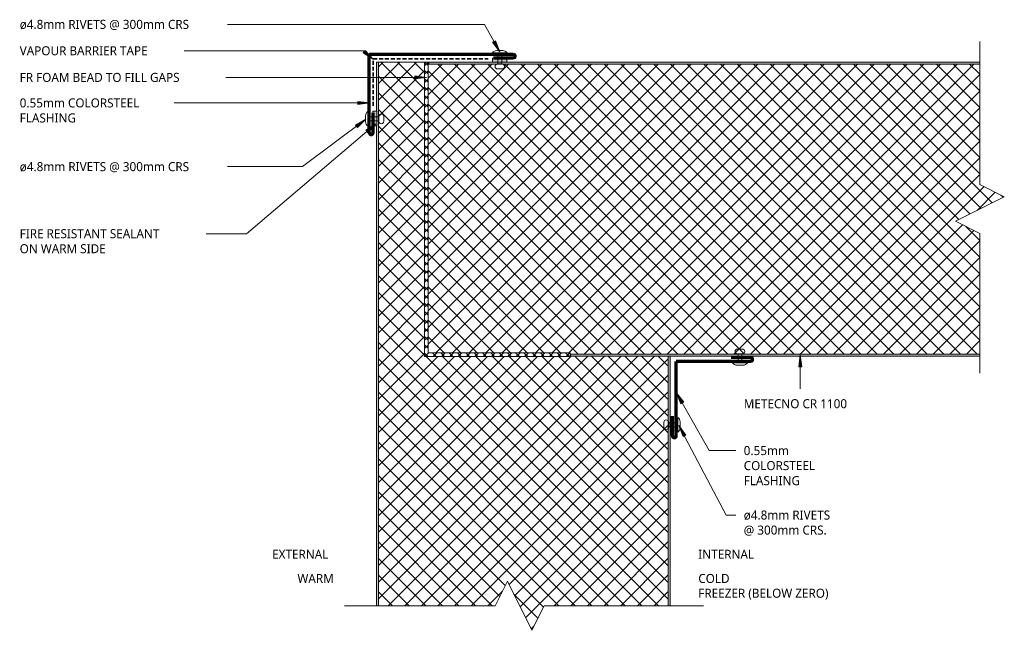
# Model space of a CAD drawing. Header units: millimetres. Extents: x 15 to 518, y -109 to 203.
import ezdxf

# ---------------------------------------------------------------- set-up
doc = ezdxf.new("R2010")
doc.units = ezdxf.units.MM
doc.linetypes.add('Dash', pattern=[6.35, 3.175, -3.175])
doc.linetypes.add('Dash Short', pattern=[3, 2, -1])
for name, color, linetype, lineweight in [('A-DETL', 90, 'Continuous', 13), ('A-DETL-GENF', 92, 'Continuous', 13), ('A-DETL-GENF-HDLN', 1, 'Dash', 13), ('G-ANNO-TEXT', 231, 'Continuous', 9)]:
    doc.layers.add(name, color=color, linetype=linetype, lineweight=lineweight)
doc.styles.add('Yu Gothic', font='Yu Gothic.ttf', dxfattribs={"height": 4.6})
doc.styles.add('Yu Gothic_B', font='Yu Gothic.ttf', dxfattribs={"height": 4.6})
pattern_1 = [(315, (108.632, 347.25), (4.24264, 4.24264), []), (45, (108.632, 347.25), (-4.24264, 4.24264), [])]

# ---------------------------------------------------------------- blocks, each defined once
blk = doc.blocks.new('Fridge Freezer Panel_Vertical Section - 150mm-6073481-13 VERTICAL CORNER COOLROOM 4')
at = {"layer": 'A-DETL-GENF'}
h = blk.add_hatch(dxfattribs=at)
h.set_pattern_fill('FP_1', color=256, style=0, pattern_type=2)
h.set_pattern_definition(pattern_1)
h.paths.add_polyline_path([(0.96, 70.69), (0.96, 70.21), (12.5, 64.44), (12.5, 1), (139.97, 1), (139.97, 51.04), (139.65, 51.04), (139.65, 125.46), (139.97, 125.46), (139.97, 149), (12.5, 149), (12.5, 89.44), (25, 83.19), (0.96, 71.17)])
h = blk.add_hatch(color=256, dxfattribs=at)
h.paths.add_polyline_path([(12.5, 0.91), (12.5, 0), (139.97, 0), (139.97, 1), (12.5, 1)])
h.paths.add_polyline_path([(12.5, 149.91), (12.5, 149), (138.97, 149.01), (138.97, 150), (12.5, 150)])
blk.add_hatch(color=256, dxfattribs=at).paths.add_polyline_path([(138.97, 149.8), (138.97, 149), (289.97, 149), (289.97, 150), (264.85, 150), (264.85, 149.8), (257.5, 149.8), (257.5, 150), (138.97, 150)])
h = blk.add_hatch(dxfattribs=at)
h.set_pattern_fill('FP_1', color=256, style=0, pattern_type=2)
h.set_pattern_definition(pattern_1)
h.paths.add_polyline_path([(139.97, 125.46), (289.97, 125.46), (289.97, 149), (139.97, 149)])
at = {"layer": 'A-DETL-GENF-HDLN', "linetype": 'Continuous'}
h = blk.add_hatch(dxfattribs=at)
h.set_pattern_fill('FP_1', color=256, style=0, pattern_type=2)
h.set_pattern_definition(pattern_1)
h.paths.add_polyline_path([(0, 70.69), (0.96, 70.21), (0.96, 71.17)])
at = {"layer": 'A-DETL-GENF'}
for p, q in [((138.97, 150), (12.5, 150)), ((138.97, 149), (12.5, 149)), ((257.5, 150), (138.97, 150)), ((138.97, 149), (289.97, 149)), ((289.97, 150), (264.85, 150)), ((289.97, 149), (289.97, 150)), ((289.97, 125.46), (289.97, 149)), ((139.97, 51.04), (139.97, 50.97)), ((12.5, 1), (139.97, 1)), ((12.5, 0), (139.97, 0))]:
    blk.add_line(p, q, dxfattribs=at)
blk = doc.blocks.new('Fridge Freezer Panel_Vertical Section - 150mm-6074120-13 VERTICAL CORNER COOLROOM 4')
at = {"layer": 'A-DETL-GENF'}
h = blk.add_hatch(dxfattribs=at)
h.set_pattern_fill('FP_2', color=256, style=0, pattern_type=2)
h.set_pattern_definition([(225, (538.277, 181.335), (4.24264, -4.24264), []), (315, (538.277, 181.335), (4.24264, 4.24264), [])])
h.paths.add_polyline_path([(242.07, 149), (32.96, 149), (32.96, 87.47), (45.46, 81.22), (20.46, 68.72), (32.96, 62.47), (32.96, 1), (314.74, 1), (314.74, 148.39), (242.07, 148.39)])
h = blk.add_hatch(color=256, dxfattribs=at)
h.paths.add_polyline_path([(32.96, 150), (32.96, 149), (242, 149), (242, 150)])
h.paths.add_polyline_path([(32.96, 1), (32.96, 0), (314, 0), (314, 1), (274.48, 1)])
blk.add_hatch(color=256, dxfattribs=at).paths.add_polyline_path([(314, 1), (314, 0), (314.74, 0), (314.74, 1)])
for p, q in [((242, 150), (32.96, 150)), ((242.07, 149), (32.96, 149)), ((242, 149), (242, 150)), ((32.96, 1), (314, 1)), ((32.96, 0), (274.48, 0)), ((281.83, 0), (314, 0)), ((314.74, 1), (314, 1)), ((314, 0), (314.74, 0))]:
    blk.add_line(p, q, dxfattribs=at)
blk = doc.blocks.new('Break Line _M_ - Break Line _M_-6010775-13 VERTICAL CORNER COOLROOM 4')
at = {"layer": 'A-DETL-GENF'}
for p, q in [((-12.5, 0), (-6.25, 12.5)), ((-6.25, 12.5), (6.25, -12.5)), ((-93.96, 0), (-12.5, 0)), ((6.25, -12.5), (12.5, 0)), ((12.5, 0), (89.48, 0))]:
    blk.add_line(p, q, dxfattribs=at)
blk = doc.blocks.new('Break Line _M_ - Break Line _M_-6010870-13 VERTICAL CORNER COOLROOM 4')
at = {"layer": 'A-DETL-GENF'}
for p, q in [((-12.5, 0), (-6.25, 12.5)), ((-6.25, 12.5), (6.25, -12.5)), ((-85.41, 0), (-12.5, 0)), ((6.25, -12.5), (12.5, 0)), ((12.5, 0), (83.76, 0))]:
    blk.add_line(p, q, dxfattribs=at)
blk = doc.blocks.new('Pop Rivets - Rivet-5892572-13 VERTICAL CORNER COOLROOM 4')
at = {"layer": 'A-DETL-GENF'}
for p, q in [((3.77, 0), (-3.77, 0)), ((-1.5, 1.16), (1.5, 1.16)), ((-1, -5.62), (-1, 0)), ((1, -5.62), (1, 0)), ((1.17, -5.62), (-1.24, -5.62)), ((-1.24, -8.12), (1.17, -8.12))]:
    blk.add_line(p, q, dxfattribs=at)
for centre, radius, start, end in [((-1.5, -1.65), 2.8, 90, 144), ((1.5, -1.65), 2.8, 36, 90), ((-1.24, -6.87), 1.25, 90, 270), ((1.17, -6.87), 1.25, 270, 90)]:
    blk.add_arc(centre, radius, start, end, dxfattribs=at)
blk = doc.blocks.new('Pop Rivets - Rivet-5919326-13 VERTICAL CORNER COOLROOM 4')
at = {"layer": 'A-DETL-GENF'}
for p, q in [((-1.24, 8.18), (1.17, 8.18)), ((1.17, 5.68), (-1.24, 5.68)), ((-1, 5.68), (-1, 0)), ((1, 5.68), (1, 0)), ((3.77, 0), (-3.77, 0)), ((-1.5, -1.16), (1.5, -1.16))]:
    blk.add_line(p, q, dxfattribs=at)
for centre, radius, start, end in [((-1.24, 6.93), 1.25, 90, 270), ((1.17, 6.93), 1.25, 270, 90), ((-1.5, 1.65), 2.8, 216, 270), ((1.5, 1.65), 2.8, 270, 324)]:
    blk.add_arc(centre, radius, start, end, dxfattribs=at)
blk = doc.blocks.new('Pop Rivets - Rivet-5919263-13 VERTICAL CORNER COOLROOM 4')
at = {"layer": 'A-DETL-GENF'}
for p, q in [((3.77, 0), (-3.77, 0)), ((-1.5, 1.16), (1.5, 1.16)), ((-1, -4.66), (-1, 0)), ((1, -4.66), (1, 0)), ((1.17, -4.66), (-1.24, -4.66)), ((-1.24, -7.16), (1.17, -7.16))]:
    blk.add_line(p, q, dxfattribs=at)
for centre, radius, start, end in [((-1.5, -1.65), 2.8, 90, 144), ((1.5, -1.65), 2.8, 36, 90), ((-1.24, -5.91), 1.25, 90, 270), ((1.17, -5.91), 1.25, 270, 90)]:
    blk.add_arc(centre, radius, start, end, dxfattribs=at)
blk = doc.blocks.new('Pop Rivets - Rivet-5919296-13 VERTICAL CORNER COOLROOM 4')
at = {"layer": 'A-DETL-GENF'}
for p, q in [((-1.24, 7.08), (1.17, 7.08)), ((1.17, 4.58), (-1.24, 4.58)), ((-1, 4.58), (-1, 0)), ((1, 4.58), (1, 0)), ((3.77, 0), (-3.77, 0)), ((-1.5, -1.16), (1.5, -1.16))]:
    blk.add_line(p, q, dxfattribs=at)
for centre, radius, start, end in [((-1.24, 5.83), 1.25, 90, 270), ((1.17, 5.83), 1.25, 270, 90), ((-1.5, 1.65), 2.8, 216, 270), ((1.5, 1.65), 2.8, 270, 324)]:
    blk.add_arc(centre, radius, start, end, dxfattribs=at)

msp = doc.modelspace()

# ---------------------------------------------------------------- hatches: boundary and pattern name
at = {"layer": 'A-DETL-GENF'}
h = msp.add_hatch(dxfattribs=at)
h.set_pattern_fill('FP_3', color=252, style=0, pattern_type=2)
h.set_pattern_definition([(45, (0, 0), (-2.12132, 2.12132), []), (135, (0, 0), (-2.12132, -2.12132), [])])
h.paths.add_polyline_path([(221.79, 31.02), (296.21, 31.02), (296.21, 32.94), (223.54, 32.94), (223.54, 181.34), (221.79, 181.34)])
for points in [[(263.8, 181.37), (263.8, 183.37), (256.45, 183.37), (256.45, 181.37)], [(197.45, 148.87), (197.45, 156.22), (195.45, 156.22), (195.45, 148.87)]]:
    msp.add_hatch(color=9, dxfattribs=at).paths.add_polyline_path(points)
at = {"layer": 'G-ANNO-TEXT'}
for points in [[(260.15, 186.57), (257.92, 192.2), (256.54, 191.43)], [(195.61, 182.8), (191.47, 187.22), (190.47, 186)], [(222.77, 173.52), (216.77, 174.31), (216.77, 172.73)], [(193.78, 160.5), (187.78, 161.29), (187.78, 159.71)], [(191.85, 152.16), (186.57, 149.2), (187.51, 147.93)], [(196.86, 149.8), (191.77, 146.52), (192.8, 145.31)], [(413.65, 31.87), (412.86, 25.87), (414.44, 25.87)], [(350.46, 12.58), (352.72, 6.96), (354.09, 7.74)], [(351.65, -4.04), (353.75, -9.72), (355.15, -8.98)]]:
    msp.add_hatch(color=7, dxfattribs=at).paths.add_polyline_path(points)

# ---------------------------------------------------------------- linework, layer by layer
at = {"layer": 'A-DETL', "lineweight": 70}
for p, q in [((193.56, 145.37), (193.56, 185.37)), ((193.56, 185.37), (267.06, 185.37)), ((267.06, 183.37), (257.06, 183.37)), ((195.56, 145.37), (195.56, 155.37)), ((388.32, 30.61), (378.32, 30.61)), ((350.32, -9.39), (350.32, 28.61)), ((388.32, 28.61), (350.32, 28.61)), ((348.32, -9.39), (348.32, 0.61))]:
    msp.add_line(p, q, dxfattribs=at)
at = {"layer": 'A-DETL', "linetype": 'Dash Short', "lineweight": 35}
for p, q in [((195.56, 158.97), (195.56, 182.98)), ((195.56, 182.98), (254.22, 182.98))]:
    msp.add_line(p, q, dxfattribs=at)
at = {"layer": 'A-DETL'}
for p, q in [((223.54, 181.34), (221.79, 181.34)), ((221.79, 181.34), (221.79, 31.02)), ((223.54, 32.94), (223.54, 181.34)), ((263.8, 183.37), (256.45, 183.37)), ((256.45, 183.37), (256.45, 181.37)), ((256.45, 181.37), (263.8, 181.37)), ((263.8, 181.37), (263.8, 183.37)), ((197.45, 156.22), (195.45, 156.22)), ((195.45, 156.22), (195.45, 148.87)), ((197.45, 148.87), (197.45, 156.22)), ((195.45, 148.87), (197.45, 148.87)), ((221.79, 31.02), (296.21, 31.02)), ((296.21, 32.94), (223.54, 32.94)), ((296.21, 31.02), (296.21, 32.94))]:
    msp.add_line(p, q, dxfattribs=at)
at = {"layer": 'A-DETL', "lineweight": 70}
for centre, start, end in [((267.06, 184.37), 270, 90), ((194.56, 145.37), 180, 0), ((388.32, 29.61), 270, 90), ((349.32, -9.39), 180, 360)]:
    msp.add_arc(centre, 1, start, end, dxfattribs=at)
at = {"layer": 'G-ANNO-TEXT', "color": 7}
for p, q in [((114.51, 200.58), (105.62, 200.58)), ((252.33, 200.58), (114.51, 200.58)), ((260.15, 186.57), (252.33, 200.58)), ((257.92, 192.2), (256.54, 191.43)), ((256.54, 191.43), (260.15, 186.57)), ((260.15, 186.57), (257.92, 192.2)), ((87.5, 187.11), (87.36, 187.11)), ((190.36, 187.11), (87.5, 187.11)), ((195.61, 182.8), (190.36, 187.11)), ((191.47, 187.22), (190.47, 186)), ((195.61, 182.8), (191.47, 187.22)), ((190.47, 186), (195.61, 182.8)), ((105.08, 173.52), (104.96, 173.52)), ((222.77, 173.52), (105.08, 173.52)), ((222.77, 173.52), (216.77, 174.31)), ((216.77, 174.31), (216.77, 172.73)), ((216.77, 172.73), (222.77, 173.52)), ((193.78, 160.5), (187.78, 161.29)), ((187.78, 161.29), (187.78, 159.71)), ((104.49, 160.5), (83.13, 160.5)), ((193.78, 160.5), (104.49, 160.5)), ((187.78, 159.71), (193.78, 160.5)), ((191.85, 152.16), (159.49, 127.98)), ((191.85, 152.16), (186.57, 149.2)), ((187.51, 147.93), (191.85, 152.16)), ((196.86, 149.8), (130.94, 93.77)), ((186.57, 149.2), (187.51, 147.93)), ((196.86, 149.8), (191.77, 146.52)), ((191.77, 146.52), (192.8, 145.31)), ((192.8, 145.31), (196.86, 149.8)), ((110.17, 127.98), (105.62, 127.98)), ((159.49, 127.98), (110.17, 127.98)), ((98.14, 93.77), (96.62, 93.77)), ((130.94, 93.77), (98.14, 93.77)), ((413.65, 31.87), (412.86, 25.87)), ((414.44, 25.87), (413.65, 31.87)), ((413.65, 31.87), (413.65, 14.59)), ((412.86, 25.87), (414.44, 25.87)), ((350.46, 12.58), (352.72, 6.96)), ((354.09, 7.74), (350.46, 12.58)), ((350.46, 12.58), (367.1, -16.92)), ((352.72, 6.96), (354.09, 7.74)), ((351.65, -4.04), (353.75, -9.72)), ((355.15, -8.98), (351.65, -4.04)), ((351.65, -4.04), (375.8, -49.82)), ((353.75, -9.72), (355.15, -8.98)), ((367.1, -16.92), (380.68, -16.92)), ((375.8, -49.82), (380.68, -49.82))]:
    msp.add_line(p, q, dxfattribs=at)

# ---------------------------------------------------------------- block references
at = {"layer": 'A-DETL-GENF'}
for name, p, rotation in [('Break Line _M_ - Break Line _M_-6010870-13 VERTICAL CORNER COOLROOM 4', (505.32, 106.37), 269.9999999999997), ('Pop Rivets - Rivet-5919326-13 VERTICAL CORNER COOLROOM 4', (260.18, 186.05), 180), ('Fridge Freezer Panel_Vertical Section - 150mm-6073481-13 VERTICAL CORNER COOLROOM 4', (347.25, -108.63), 89.99999999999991), ('Fridge Freezer Panel_Vertical Section - 150mm-6074120-13 VERTICAL CORNER COOLROOM 4', (538.28, 181.34), 180), ('Pop Rivets - Rivet-5892572-13 VERTICAL CORNER COOLROOM 4', (192.82, 152.4), 90.0000000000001), ('Pop Rivets - Rivet-5919263-13 VERTICAL CORNER COOLROOM 4', (351.11, -3.73), 270.0000000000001), ('Break Line _M_ - Break Line _M_-6010775-13 VERTICAL CORNER COOLROOM 4', (270.31, -96.13), 180)]:
    msp.add_blockref(name, p, dxfattribs=dict(at, rotation=rotation))
msp.add_blockref('Pop Rivets - Rivet-5919296-13 VERTICAL CORNER COOLROOM 4', (382.85, 27.79), dxfattribs=at)

# ---------------------------------------------------------------- texts
at = {"layer": 'G-ANNO-TEXT', "color": 7, "char_height": 4.6, "attachment_point": 1, "bg_fill": 3, "box_fill_scale": 1.25, "bg_fill_color": 9, "bg_fill_true_color": 13158600, "bg_fill_transparency": 0}
for s, insert, width, style in [('VAPOUR BARRIER TAPE', (15.04, 189.41), 82.7341, 'Yu Gothic'), ('FR FOAM BEAD TO FILL GAPS', (15.04, 175.82), 104.059, 'Yu Gothic'), ('0.55mm COLORSTEEL ', (15.04, 162.8), 77.6033, 'Yu Gothic'), ('FLASHING', (15.04, 155.13), 36.0759, 'Yu Gothic'), ('FIRE RESISTANT SEALANT ', (15.04, 96.07), 93.9578, 'Yu Gothic'), ('ON WARM SIDE', (15.04, 88.4), 54.1941, 'Yu Gothic'), ('METECNO CR 1100', (384.74, 9.31), 65.7384, 'Yu Gothic'), ('0.55mm ', (384.74, -14.62), 28.5401, 'Yu Gothic'), ('COLORSTEEL ', (384.74, -22.3), 49.0633, 'Yu Gothic'), ('FLASHING', (384.74, -29.97), 36.0759, 'Yu Gothic'), ('ø4.8mm RIVETS ', (384.74, -47.52), 55.6371, 'Yu Gothic'), ('@ 300mm CRS.', (384.74, -55.19), 51.1477, 'Yu Gothic'), ('EXTERNAL', (143.91, -67.54), 39.1223, 'Yu Gothic_B'), ('INTERNAL', (361.55, -67.54), 37.3586, 'Yu Gothic_B'), ('WARM', (156.87, -79.88), 23.4093, 'Yu Gothic_B')]:
    msp.add_mtext(s, dxfattribs=dict(at, insert=insert, width=width, style=style))

# ---------------------------------------------------------------- next in the draw order: texts
for s, insert, width, style in [('ø4.8mm RIVETS @ 300mm CRS', (15.04, 202.88), 104.8607, 'Yu Gothic'), ('ø4.8mm RIVETS @ 300mm CRS', (15.04, 130.28), 104.8607, 'Yu Gothic'), ('COLD', (361.55, -79.88), 20.6835, 'Yu Gothic_B')]:
    msp.add_mtext(s, dxfattribs=dict(at, insert=insert, width=width, style=style))

# ---------------------------------------------------------------- next in the draw order: texts
at = {"layer": 'G-ANNO-TEXT', "color": 7, "insert": (361.55, -87.42), "char_height": 4.6, "width": 89.1476, "attachment_point": 1, "style": 'Yu Gothic_B', "bg_fill": 3, "box_fill_scale": 1.25, "bg_fill_color": 9, "bg_fill_true_color": 13158600, "bg_fill_transparency": 0}
msp.add_mtext('FREEZER (BELOW ZERO)', dxfattribs=at)

doc.saveas('drawing.dxf')
